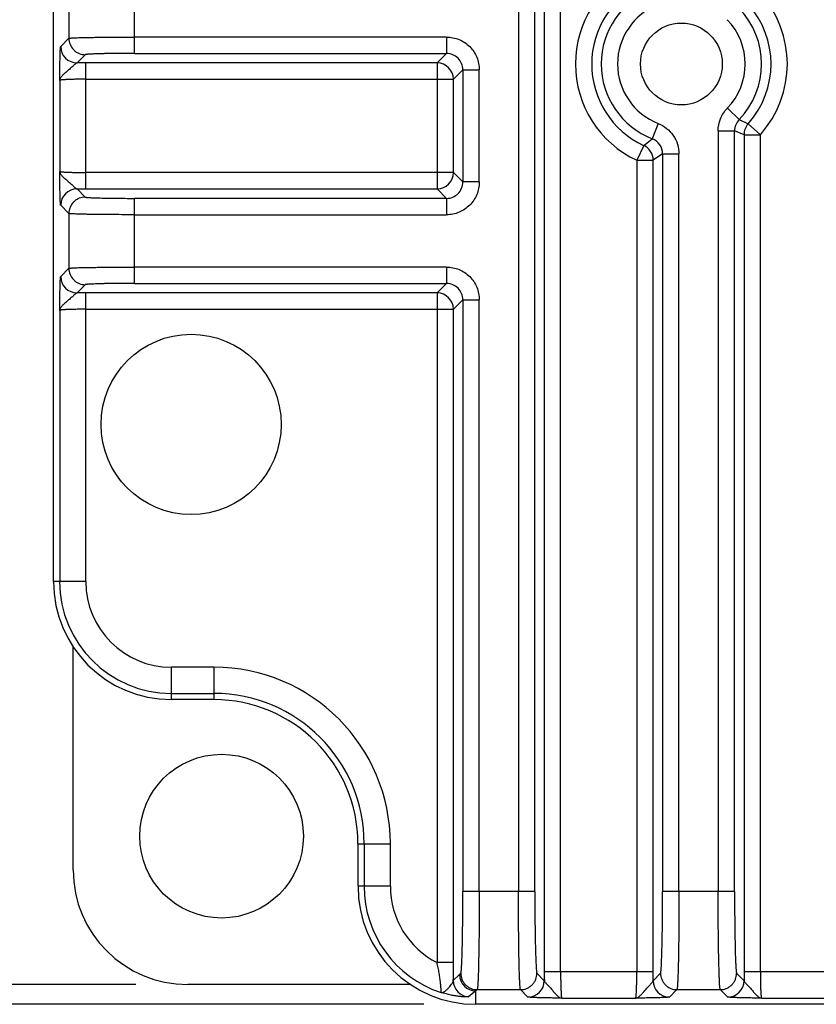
# Model space of a CAD drawing. Header units: inches. Extents: x 0 to 34, y 0 to 22.
# Tile 4 of 43: x 5.5 to 6.4, y 6.4 to 7.6. Entities that reach past the tile are written whole.
import ezdxf

# ---------------------------------------------------------------- set-up
doc = ezdxf.new("R2010")
doc.units = ezdxf.units.IN
doc.header["$LTSCALE"] = 1.87
doc.header["$MEASUREMENT"] = 0
doc.layers.get('0').update_dxf_attribs({"linetype": 'CONTINUOUS'})
doc.layers.add('DIMENSIONS', color=7, linetype='CONTINUOUS')
doc.styles.get("Standard").update_dxf_attribs({"font": 'txt', "width": 0.8})
doc.dimstyles.new('DIMSTYLE_8', dxfattribs={"dimtxt": 0.125, "dimasz": 0.18, "dimexe": 0.18, "dimexo": 0.0625, "dimgap": 0.09, "dimtad": 0, "dimtih": 1, "dimtoh": 1, "dimdec": 1, "dimdsep": 46, "dimtxsty": 'STANDARD', "dimblk": '_FILLED', "dimblk1": '_FILLED', "dimblk2": '_FILLED', "dimcen": 0.09, "dimadec": 0, "dimazin": 0, "dimtp": 0.1, "dimtm": 0.1, "dimtfac": 1, "dimtdec": 1, "dimtofl": 0, "dimtmove": 0, "dimatfit": 3, "dimldrblk": '_FILLED', "dimfxl": 1, "dimtolj": 1, "dimarcsym": 0})

# ---------------------------------------------------------------- blocks, each defined once
blk = doc.blocks.new('_FILLED')
at = {"color": 0, "linetype": 'BYBLOCK'}
blk.add_solid([(0, 0), (-1, 0.1736), (-1, -0.1736)], dxfattribs=at)
blk = doc.blocks.new('*D12')
at = {"layer": 'DIMENSIONS', "color": 2, "linetype": 'CONTINUOUS'}
for p, q in [((5.6105, 8.6673), (4.6365, 8.6673)), ((4.7615, 8.6673), (4.7615, 7.7798)), ((4.7615, 6.4547), (4.7615, 7.3423)), ((5.6105, 6.4547), (4.6365, 6.4547))]:
    blk.add_line(p, q, dxfattribs=at)
at = {"layer": 'DIMENSIONS', "color": 2, "linetype": 'CONTINUOUS', "xscale": 0.18, "yscale": 0.18, "zscale": 0.18}
for p, rotation in [((4.7615, 8.6673), 90), ((4.7615, 6.4547), 270)]:
    blk.add_blockref('_FILLED', p, dxfattribs=dict(at, rotation=rotation))
at = {"layer": 'DIMENSIONS', "color": 2, "linetype": 'CONTINUOUS', "insert": (4.6615, 7.7173), "char_height": 0.125, "width": 0.6, "attachment_point": 2, "line_spacing_factor": 0.9}
blk.add_mtext('56.2\\P[2.21]', dxfattribs=at)
blk = doc.blocks.new('*D13')
at = {"layer": 'DIMENSIONS', "color": 2, "linetype": 'CONTINUOUS'}
for p, q in [((7.0612, 9.783), (3.8865, 9.783)), ((4.0115, 9.783), (4.0115, 8.4977)), ((4.0115, 6.431), (4.0115, 7.8415)), ((5.957, 6.431), (3.8865, 6.431))]:
    blk.add_line(p, q, dxfattribs=at)
at = {"layer": 'DIMENSIONS', "color": 2, "linetype": 'CONTINUOUS', "xscale": 0.18, "yscale": 0.18, "zscale": 0.18}
for p, rotation in [((4.0115, 9.783), 90), ((4.0115, 6.431), 270)]:
    blk.add_blockref('_FILLED', p, dxfattribs=dict(at, rotation=rotation))
at = {"layer": 'DIMENSIONS', "color": 2, "linetype": 'CONTINUOUS', "insert": (4.0115, 8.4352), "char_height": 0.125, "width": 0.6, "attachment_point": 2, "line_spacing_factor": 0.9}
blk.add_mtext('85.7\\P[3.37]\\PMAX', dxfattribs=at)

msp = doc.modelspace()

# ---------------------------------------------------------------- linework, layer by layer
at = {"color": 7, "linetype": 'CONTINUOUS'}
for p, q in [((6.0706, 9.5986), (6.0706, 6.5667)), ((6.0903, 6.5667), (6.0903, 9.5986)), ((6.1016, 8.6074), (6.1016, 6.4699)), ((6.1213, 6.4699), (6.1213, 8.6074)), ((5.5115, 6.939), (5.5115, 8.1831)), ((5.6088, 7.5737), (5.6088, 7.6759)), ((5.5301, 7.6578), (5.5301, 7.5919)), ((5.5202, 7.582), (5.5301, 7.5919)), ((5.9841, 7.5934), (5.6088, 7.5934)), ((5.9841, 7.5934), (5.9841, 7.5737)), ((5.6088, 7.5737), (5.9841, 7.5737)), ((5.9727, 7.5623), (5.9841, 7.5737)), ((5.5498, 7.5722), (5.5399, 7.5623)), ((5.5504, 7.4109), (5.5504, 7.5623)), ((5.9727, 7.5623), (5.5504, 7.5623)), ((5.9727, 7.5623), (5.9727, 7.4109)), ((6.0038, 7.554), (5.9924, 7.5427)), ((6.0038, 7.554), (6.0235, 7.554)), ((6.0038, 7.554), (6.0038, 7.4192)), ((6.0235, 7.4192), (6.0235, 7.554)), ((5.519, 7.5413), (5.519, 7.4319)), ((5.5504, 7.5427), (5.9924, 7.5427)), ((5.9924, 7.4306), (5.9924, 7.5427)), ((6.3359, 7.4941), (6.3218, 7.5078)), ((6.3359, 7.4941), (6.3468, 7.4891)), ((6.2386, 7.4896), (6.2314, 7.4712)), ((6.3108, 7.4805), (6.3304, 7.4805)), ((6.3108, 7.4805), (6.3108, 6.5667)), ((6.3418, 7.476), (6.3304, 7.4805)), ((6.3304, 6.5667), (6.3304, 7.4805)), ((6.3615, 7.476), (6.3468, 7.4891)), ((6.2212, 7.4632), (6.2314, 7.4712)), ((6.3418, 7.476), (6.3615, 7.476)), ((6.3418, 7.476), (6.3418, 6.4699)), ((6.3615, 6.4699), (6.3615, 7.476)), ((6.2212, 7.4632), (6.2129, 7.4454)), ((6.2129, 7.4454), (6.2326, 7.4454)), ((6.2129, 7.4454), (6.2129, 6.4699)), ((6.2439, 7.4529), (6.2326, 7.4454)), ((6.2326, 6.4699), (6.2326, 7.4454)), ((6.2439, 7.4529), (6.2636, 7.4529)), ((6.2439, 7.4529), (6.2439, 6.5667)), ((6.2636, 6.5667), (6.2636, 7.4529)), ((5.9924, 7.4306), (5.5504, 7.4306)), ((5.9924, 7.4306), (6.0038, 7.4192)), ((6.0235, 7.4192), (6.0038, 7.4192)), ((5.5399, 7.4109), (5.5498, 7.401)), ((5.5504, 7.4109), (5.9727, 7.4109)), ((5.9841, 7.3995), (5.9727, 7.4109)), ((5.6088, 7.2973), (5.6088, 7.3995)), ((5.9841, 7.3995), (5.6088, 7.3995)), ((5.9841, 7.3995), (5.9841, 7.3799)), ((5.5301, 7.3814), (5.5202, 7.3912)), ((5.5301, 7.3814), (5.5301, 7.3155)), ((5.6088, 7.3799), (5.9841, 7.3799)), ((5.5202, 7.3056), (5.5301, 7.3155)), ((5.9841, 7.317), (5.6088, 7.317)), ((5.9841, 7.317), (5.9841, 7.2973)), ((5.5498, 7.2958), (5.5399, 7.2859)), ((5.6088, 7.2973), (5.9841, 7.2973)), ((5.9727, 7.2859), (5.9841, 7.2973)), ((5.5504, 6.939), (5.5504, 7.2859)), ((5.9727, 7.2859), (5.5504, 7.2859)), ((5.9727, 7.2859), (5.9727, 6.4812)), ((6.0038, 7.2776), (5.9924, 7.2662)), ((6.0038, 7.2776), (6.0235, 7.2776)), ((6.0038, 7.2776), (6.0038, 6.5667)), ((6.0235, 6.5667), (6.0235, 7.2776)), ((5.5504, 7.2662), (5.9924, 7.2662)), ((5.9924, 6.4812), (5.9924, 7.2662)), ((5.519, 7.2649), (5.519, 6.939)), ((5.5504, 6.939), (5.5115, 6.939)), ((5.5352, 6.5925), (5.5352, 6.8606)), ((5.7045, 6.8361), (5.6533, 6.8361)), ((5.6533, 6.7971), (5.6533, 6.8361)), ((5.7045, 6.8361), (5.7045, 6.7971)), ((5.6533, 6.8046), (5.7045, 6.8046)), ((5.7045, 6.7971), (5.6533, 6.7971)), ((5.8777, 6.624), (5.9166, 6.624)), ((5.8777, 6.5728), (5.8777, 6.624)), ((5.8851, 6.624), (5.8851, 6.5728)), ((5.9166, 6.5728), (5.9166, 6.624)), ((5.9166, 6.5728), (5.8777, 6.5728)), ((6.0903, 6.5667), (6.0038, 6.5667)), ((6.3304, 6.5667), (6.2439, 6.5667)), ((5.9924, 6.4812), (5.9727, 6.4812)), ((5.9923, 6.4596), (5.9998, 6.4668)), ((5.9998, 6.4668), (6.0013, 6.4683)), ((6.0928, 6.4683), (6.1017, 6.4594)), ((6.2326, 6.4699), (6.1016, 6.4699)), ((6.2325, 6.4594), (6.2414, 6.4683)), ((6.3329, 6.4683), (6.3418, 6.4594)), ((6.4727, 6.4699), (6.3418, 6.4699)), ((5.9411, 6.4547), (5.673, 6.4547)), ((6.0195, 6.4471), (6.0107, 6.4399)), ((6.021, 6.4486), (6.0195, 6.4471)), ((6.0195, 6.431), (6.0195, 6.4471)), ((6.021, 6.4486), (6.0731, 6.4486)), ((6.082, 6.4397), (6.0731, 6.4486)), ((6.1226, 6.4384), (6.2116, 6.4384)), ((6.2611, 6.4486), (6.2522, 6.4397)), ((6.2611, 6.4486), (6.3133, 6.4486)), ((6.3222, 6.4397), (6.3133, 6.4486)), ((6.3628, 6.4384), (6.4517, 6.4384)), ((7.2636, 6.431), (6.0195, 6.431))]:
    msp.add_line(p, q, dxfattribs=at)
for centre, radius in [((6.2665, 7.561), 0.0492), ((5.677, 7.1279), 0.1083), ((5.7136, 6.6331), 0.0984)]:
    msp.add_circle(centre, radius, dxfattribs=at)
for centre, radius, start, end in [((6.2665, 7.561), 0.1274, 114.8835, 245.1165), ((6.2665, 7.561), 0.1078, 114.8835, 245.1165), ((6.2665, 7.561), 0.0964, 111.3492, 248.6508), ((6.2665, 7.561), 0.1274, 318.1712, 41.8288), ((6.2665, 7.561), 0.0767, 111.3492, 248.6508), ((6.2665, 7.561), 0.1078, 318.1712, 41.8288), ((6.2665, 7.561), 0.0964, 316.0695, 43.9305), ((6.2665, 7.561), 0.0767, 316.0695, 43.9305), ((5.5399, 7.582), 0.0197, 180.0465, 269.9535), ((5.9841, 7.554), 0.0197, 359.9378, 90.0622), ((5.5504, 5.6382), 1.9241, 89.9992, 90.3128), ((5.9727, 7.5426), 0.0197, 0.047, 89.953), ((6.3501, 7.4805), 0.0197, 136.0526, 180.0191), ((6.3615, 7.476), 0.0197, 138.1867, 179.9845), ((6.2243, 7.4529), 0.0197, 359.9606, 68.6863), ((6.2129, 7.4454), 0.0197, 0.0274, 65.0892), ((5.9727, 7.4306), 0.0197, 270.047, 359.953), ((5.9841, 7.4192), 0.0197, 269.9373, 0.0627), ((5.5399, 7.3912), 0.0197, 90.0484, 179.9518), ((5.5504, 9.3426), 1.9317, 269.6878, 270.0002), ((5.5399, 7.3056), 0.0197, 180.0465, 269.9535), ((5.9841, 7.2776), 0.0197, 359.9378, 90.0622), ((5.5504, 5.3618), 1.9241, 89.9992, 90.3128), ((5.9727, 7.2662), 0.0197, 0.047, 89.953), ((5.6533, 6.939), 0.1418, 180, 270), ((5.6533, 6.939), 0.1344, 180, 270), ((5.6533, 6.939), 0.1029, 180, 270), ((5.7045, 6.624), 0.2121, 0, 90), ((5.7045, 6.624), 0.1806, 0, 90), ((5.7045, 6.624), 0.1731, 0, 90), ((5.673, 6.5925), 0.1378, 180, 270), ((6.0195, 6.5728), 0.1418, 180, 270), ((6.0195, 6.5728), 0.1344, 180, 251.8299), ((6.0195, 6.5728), 0.1029, 180, 242.9855), ((3.7821, 6.4809), 2.2103, 359.4473, 0.0068), ((6.0195, 6.4668), 0.0197, 180.0465, 269.9535), ((8.0258, 6.4699), 1.9241, 179.9992, 180.3128), ((4.3008, 6.4699), 1.9317, 359.6878, 0.0002), ((8.266, 6.4699), 1.9241, 179.9992, 180.3128), ((6.012, 6.4596), 0.0197, 180.0434, 266.177), ((6.082, 6.4594), 0.0197, 270.0465, 359.9535), ((6.2522, 6.4594), 0.0197, 180.0465, 269.9535), ((6.3221, 6.4594), 0.0197, 270.0465, 359.9535)]:
    msp.add_arc(centre, radius, start, end, dxfattribs=at)
for points, knots in [([(5.5301, 7.5919), (5.5302, 7.5919), (5.5304, 7.592), (5.5307, 7.592), (5.5313, 7.5921), (5.532, 7.5922), (5.533, 7.5922), (5.534, 7.5923), (5.5353, 7.5924), (5.5373, 7.5925), (5.5403, 7.5926), (5.5443, 7.5927), (5.5489, 7.5928), (5.5541, 7.5929), (5.5597, 7.593), (5.5682, 7.5932), (5.5795, 7.5933), (5.5939, 7.5934), (5.6038, 7.5934), (5.6088, 7.5934)], [0, 0, 0, 0, 0.002615, 0.007479, 0.01462, 0.024028, 0.035687, 0.049573, 0.065664, 0.083936, 0.126877, 0.177937, 0.236605, 0.302367, 0.374669, 0.452793, 0.62347, 0.808165, 1, 1, 1, 1]), ([(5.5301, 7.5919), (5.5301, 7.5894), (5.5311, 7.5843), (5.5348, 7.5787), (5.5389, 7.5753), (5.5435, 7.5729), (5.5473, 7.5722), (5.5498, 7.5722)], [0, 0, 0, 0, 0.23978, 0.499346, 0.631123, 0.760221, 1, 1, 1, 1]), ([(5.9841, 7.5934), (5.9892, 7.5934), (5.9996, 7.5913), (6.0127, 7.5826), (6.0214, 7.5695), (6.0235, 7.5591), (6.0235, 7.554)], [0, 0, 0, 0, 0.249969, 0.5, 0.750031, 1, 1, 1, 1]), ([(5.519, 7.5413), (5.519, 7.5438), (5.5191, 7.5487), (5.5192, 7.5559), (5.5193, 7.5616), (5.5194, 7.5659), (5.5194, 7.5689), (5.5195, 7.5717), (5.5196, 7.5741), (5.5197, 7.5763), (5.5198, 7.5782), (5.5199, 7.5795), (5.52, 7.5804), (5.52, 7.5809), (5.5201, 7.5813), (5.5201, 7.5816), (5.5202, 7.5818), (5.5202, 7.582), (5.5202, 7.582)], [0, 0, 0, 0, 0.182508, 0.360154, 0.527912, 0.606189, 0.679621, 0.747321, 0.808521, 0.862475, 0.908403, 0.945541, 0.960662, 0.973416, 0.983753, 0.99163, 0.997028, 1, 1, 1, 1]), ([(5.6088, 7.5737), (5.6051, 7.5737), (5.5976, 7.5737), (5.5869, 7.5736), (5.5783, 7.5735), (5.572, 7.5734), (5.5678, 7.5733), (5.5639, 7.5732), (5.5604, 7.573), (5.5574, 7.5729), (5.5549, 7.5728), (5.5531, 7.5727), (5.5519, 7.5726), (5.5512, 7.5725), (5.5507, 7.5724), (5.5503, 7.5724), (5.55, 7.5723), (5.5498, 7.5722), (5.5498, 7.5722)], [0, 0, 0, 0, 0.191757, 0.376408, 0.547027, 0.625114, 0.697387, 0.763125, 0.821767, 0.872812, 0.915752, 0.95013, 0.964029, 0.975706, 0.985141, 0.992322, 0.997254, 1, 1, 1, 1]), ([(5.5399, 7.5623), (5.5398, 7.5623), (5.5394, 7.5622), (5.5387, 7.5618), (5.5378, 7.5611), (5.5365, 7.5599), (5.535, 7.5585), (5.5334, 7.557), (5.531, 7.5548), (5.528, 7.5523), (5.5251, 7.5498), (5.523, 7.5479), (5.5213, 7.5462), (5.5197, 7.5441), (5.519, 7.5422), (5.519, 7.5413)], [0, 0, 0, 0, 0.014847, 0.032887, 0.078993, 0.137561, 0.205962, 0.281316, 0.360735, 0.521962, 0.67336, 0.742022, 0.804832, 0.9124, 1, 1, 1, 1]), ([(5.5504, 7.5427), (5.5484, 7.5427), (5.5445, 7.5426), (5.5387, 7.5426), (5.5334, 7.5425), (5.5293, 7.5423), (5.5265, 7.5422), (5.5246, 7.5421), (5.523, 7.542), (5.5217, 7.5419), (5.5206, 7.5417), (5.5199, 7.5416), (5.5194, 7.5416), (5.5192, 7.5415), (5.519, 7.5414), (5.519, 7.5414), (5.519, 7.5413)], [0, 0, 0, 0, 0.191497, 0.375875, 0.546282, 0.696403, 0.762088, 0.820696, 0.871691, 0.914611, 0.949078, 0.974811, 0.984353, 0.991679, 0.996833, 1, 1, 1, 1]), ([(6.3108, 7.4805), (6.3107, 7.4855), (6.3127, 7.4956), (6.3183, 7.5042), (6.3218, 7.5078)], [0, 0, 0, 0, 0.5, 1, 1, 1, 1]), ([(6.2386, 7.4896), (6.2422, 7.4881), (6.2491, 7.4841), (6.2573, 7.4754), (6.2624, 7.4647), (6.2636, 7.4568), (6.2636, 7.4529)], [0, 0, 0, 0, 0.250137, 0.49981, 0.749954, 1, 1, 1, 1]), ([(5.5202, 7.3912), (5.5202, 7.3913), (5.5202, 7.3914), (5.5201, 7.3916), (5.5201, 7.3919), (5.52, 7.3923), (5.52, 7.3929), (5.5199, 7.3937), (5.5198, 7.3951), (5.5197, 7.3969), (5.5196, 7.3991), (5.5195, 7.4016), (5.5194, 7.4043), (5.5194, 7.4073), (5.5193, 7.4116), (5.5192, 7.4174), (5.5191, 7.4245), (5.519, 7.4294), (5.519, 7.4319)], [0, 0, 0, 0, 0.002966, 0.008358, 0.016238, 0.026575, 0.039329, 0.05445, 0.091589, 0.137517, 0.191472, 0.252672, 0.320374, 0.393806, 0.472085, 0.639844, 0.817492, 1, 1, 1, 1]), ([(5.519, 7.4319), (5.519, 7.431), (5.5197, 7.4291), (5.5213, 7.427), (5.523, 7.4253), (5.5251, 7.4234), (5.528, 7.4209), (5.531, 7.4184), (5.5334, 7.4163), (5.535, 7.4147), (5.5365, 7.4133), (5.5378, 7.4122), (5.5387, 7.4114), (5.5394, 7.411), (5.5398, 7.4109), (5.5399, 7.4109)], [0, 0, 0, 0, 0.087626, 0.195184, 0.257983, 0.326647, 0.478046, 0.63927, 0.718689, 0.79404, 0.862447, 0.921021, 0.967129, 0.98516, 1, 1, 1, 1]), ([(5.519, 7.4319), (5.519, 7.4319), (5.519, 7.4318), (5.5192, 7.4317), (5.5194, 7.4317), (5.5199, 7.4316), (5.5206, 7.4315), (5.5217, 7.4314), (5.523, 7.4313), (5.5246, 7.4311), (5.5265, 7.431), (5.5293, 7.4309), (5.5334, 7.4308), (5.5387, 7.4307), (5.5445, 7.4306), (5.5484, 7.4306), (5.5504, 7.4306)], [0, 0, 0, 0, 0.003167, 0.008321, 0.015647, 0.025189, 0.050922, 0.085389, 0.128309, 0.179304, 0.237912, 0.303597, 0.453718, 0.624125, 0.808503, 1, 1, 1, 1]), ([(6.0235, 7.4192), (6.0235, 7.4141), (6.0214, 7.4037), (6.0127, 7.3906), (5.9996, 7.3819), (5.9892, 7.3798), (5.9841, 7.3799)], [0, 0, 0, 0, 0.249969, 0.5, 0.750031, 1, 1, 1, 1]), ([(5.5498, 7.401), (5.5473, 7.401), (5.5435, 7.4003), (5.5389, 7.3979), (5.5348, 7.3945), (5.5311, 7.389), (5.5301, 7.3838), (5.5301, 7.3814)], [0, 0, 0, 0, 0.23978, 0.368876, 0.500654, 0.760221, 1, 1, 1, 1]), ([(5.5498, 7.401), (5.5498, 7.401), (5.55, 7.4009), (5.5503, 7.4009), (5.5507, 7.4008), (5.5512, 7.4007), (5.5519, 7.4007), (5.5531, 7.4006), (5.5549, 7.4004), (5.5574, 7.4003), (5.5604, 7.4002), (5.5639, 7.4001), (5.5678, 7.4), (5.572, 7.3999), (5.5783, 7.3997), (5.5869, 7.3996), (5.5976, 7.3996), (5.6051, 7.3995), (5.6088, 7.3995)], [0, 0, 0, 0, 0.002744, 0.007676, 0.014861, 0.024301, 0.035982, 0.049885, 0.084267, 0.127214, 0.17827, 0.236926, 0.302668, 0.374945, 0.453038, 0.623643, 0.808255, 1, 1, 1, 1]), ([(5.6088, 7.3799), (5.6038, 7.3799), (5.5939, 7.3799), (5.5795, 7.38), (5.5682, 7.3801), (5.5597, 7.3802), (5.5541, 7.3803), (5.5489, 7.3804), (5.5443, 7.3805), (5.5403, 7.3806), (5.5373, 7.3807), (5.5353, 7.3808), (5.534, 7.3809), (5.533, 7.381), (5.532, 7.3811), (5.5313, 7.3811), (5.5307, 7.3812), (5.5304, 7.3813), (5.5302, 7.3813), (5.5301, 7.3814)], [0, 0, 0, 0, 0.191845, 0.37656, 0.54728, 0.625383, 0.697664, 0.763451, 0.822133, 0.873165, 0.916075, 0.934357, 0.950468, 0.964369, 0.976032, 0.985432, 0.992553, 0.997394, 1, 1, 1, 1]), ([(5.5301, 7.3155), (5.5302, 7.3155), (5.5304, 7.3155), (5.5307, 7.3156), (5.5313, 7.3157), (5.532, 7.3158), (5.533, 7.3158), (5.534, 7.3159), (5.5353, 7.316), (5.5373, 7.3161), (5.5403, 7.3162), (5.5443, 7.3163), (5.5489, 7.3164), (5.5541, 7.3165), (5.5597, 7.3166), (5.5682, 7.3167), (5.5795, 7.3169), (5.5939, 7.3169), (5.6038, 7.317), (5.6088, 7.317)], [0, 0, 0, 0, 0.002615, 0.007479, 0.01462, 0.024028, 0.035687, 0.049573, 0.065664, 0.083936, 0.126877, 0.177937, 0.236605, 0.302367, 0.374669, 0.452793, 0.62347, 0.808165, 1, 1, 1, 1]), ([(5.5301, 7.3155), (5.5301, 7.313), (5.5311, 7.3078), (5.5348, 7.3023), (5.5389, 7.2989), (5.5435, 7.2965), (5.5473, 7.2958), (5.5498, 7.2958)], [0, 0, 0, 0, 0.23978, 0.499346, 0.631123, 0.760221, 1, 1, 1, 1]), ([(5.9841, 7.317), (5.9892, 7.317), (5.9996, 7.3149), (6.0127, 7.3062), (6.0214, 7.2931), (6.0235, 7.2827), (6.0235, 7.2776)], [0, 0, 0, 0, 0.249969, 0.5, 0.750031, 1, 1, 1, 1]), ([(5.519, 7.2649), (5.519, 7.2674), (5.5191, 7.2723), (5.5192, 7.2795), (5.5193, 7.2852), (5.5194, 7.2895), (5.5194, 7.2925), (5.5195, 7.2952), (5.5196, 7.2977), (5.5197, 7.2999), (5.5198, 7.3018), (5.5199, 7.3031), (5.52, 7.304), (5.52, 7.3045), (5.5201, 7.3049), (5.5201, 7.3052), (5.5202, 7.3054), (5.5202, 7.3055), (5.5202, 7.3056)], [0, 0, 0, 0, 0.182508, 0.360154, 0.527912, 0.606189, 0.679621, 0.747321, 0.808521, 0.862475, 0.908403, 0.945541, 0.960662, 0.973416, 0.983753, 0.99163, 0.997028, 1, 1, 1, 1]), ([(5.6088, 7.2973), (5.6051, 7.2973), (5.5976, 7.2973), (5.5869, 7.2972), (5.5783, 7.2971), (5.572, 7.297), (5.5678, 7.2969), (5.5639, 7.2967), (5.5604, 7.2966), (5.5574, 7.2965), (5.5549, 7.2964), (5.5531, 7.2963), (5.5519, 7.2962), (5.5512, 7.2961), (5.5507, 7.296), (5.5503, 7.2959), (5.55, 7.2959), (5.5498, 7.2958), (5.5498, 7.2958)], [0, 0, 0, 0, 0.191757, 0.376408, 0.547027, 0.625114, 0.697387, 0.763125, 0.821767, 0.872812, 0.915752, 0.95013, 0.964029, 0.975706, 0.985141, 0.992322, 0.997254, 1, 1, 1, 1]), ([(5.5399, 7.2859), (5.5398, 7.2859), (5.5394, 7.2858), (5.5387, 7.2854), (5.5378, 7.2847), (5.5365, 7.2835), (5.535, 7.2821), (5.5334, 7.2806), (5.531, 7.2784), (5.528, 7.2759), (5.5251, 7.2734), (5.523, 7.2715), (5.5213, 7.2698), (5.5197, 7.2677), (5.519, 7.2658), (5.519, 7.2649)], [0, 0, 0, 0, 0.014829, 0.032861, 0.07897, 0.13755, 0.20596, 0.281315, 0.36073, 0.521954, 0.673355, 0.742018, 0.804822, 0.912367, 1, 1, 1, 1]), ([(5.5504, 7.2662), (5.5484, 7.2662), (5.5445, 7.2662), (5.5387, 7.2662), (5.5334, 7.266), (5.5293, 7.2659), (5.5265, 7.2658), (5.5246, 7.2657), (5.523, 7.2656), (5.5217, 7.2655), (5.5206, 7.2653), (5.5199, 7.2652), (5.5194, 7.2651), (5.5192, 7.2651), (5.519, 7.265), (5.519, 7.265), (5.519, 7.2649)], [0, 0, 0, 0, 0.191497, 0.375875, 0.546282, 0.696403, 0.762088, 0.820696, 0.871691, 0.914611, 0.949078, 0.974811, 0.984353, 0.991679, 0.996833, 1, 1, 1, 1]), ([(6.0013, 6.4683), (6.0013, 6.4683), (6.0013, 6.4684), (6.0014, 6.4686), (6.0015, 6.4691), (6.0017, 6.4698), (6.0018, 6.4707), (6.0019, 6.4718), (6.002, 6.4732), (6.0021, 6.4748), (6.0023, 6.4773), (6.0025, 6.481), (6.0027, 6.486), (6.0029, 6.4918), (6.0031, 6.4982), (6.0032, 6.5053), (6.0034, 6.513), (6.0035, 6.5211), (6.0036, 6.5328), (6.0038, 6.548), (6.0038, 6.5604), (6.0038, 6.5667)], [0, 0, 0, 0, 0.00112, 0.002758, 0.007689, 0.014874, 0.024314, 0.035995, 0.049898, 0.066, 0.08428, 0.127226, 0.178282, 0.236936, 0.302678, 0.374954, 0.453046, 0.536197, 0.623648, 0.808257, 1, 1, 1, 1]), ([(6.0235, 6.5667), (6.0235, 6.5591), (6.0234, 6.5443), (6.0233, 6.526), (6.0232, 6.512), (6.023, 6.5022), (6.0229, 6.493), (6.0227, 6.4845), (6.0226, 6.4768), (6.0224, 6.4699), (6.0222, 6.4639), (6.022, 6.4594), (6.0218, 6.4564), (6.0217, 6.4545), (6.0216, 6.4529), (6.0215, 6.4515), (6.0213, 6.4504), (6.0212, 6.4495), (6.0211, 6.449), (6.021, 6.4487), (6.021, 6.4486), (6.021, 6.4486)], [0, 0, 0, 0, 0.191805, 0.376473, 0.463952, 0.547127, 0.625241, 0.697534, 0.763289, 0.821953, 0.873011, 0.915953, 0.934228, 0.950322, 0.964213, 0.975878, 0.985296, 0.992451, 0.997335, 0.998935, 1, 1, 1, 1]), ([(6.0731, 6.4486), (6.0731, 6.4486), (6.073, 6.4487), (6.0729, 6.449), (6.0728, 6.4495), (6.0727, 6.4504), (6.0726, 6.4515), (6.0725, 6.4529), (6.0724, 6.4545), (6.0723, 6.4564), (6.0721, 6.4594), (6.0719, 6.4639), (6.0717, 6.4699), (6.0715, 6.4768), (6.0713, 6.4845), (6.0712, 6.493), (6.071, 6.5022), (6.0709, 6.512), (6.0708, 6.526), (6.0706, 6.5443), (6.0706, 6.5591), (6.0706, 6.5667)], [0, 0, 0, 0, 0.001065, 0.002665, 0.007549, 0.014704, 0.024122, 0.035787, 0.049678, 0.065772, 0.084047, 0.126989, 0.178047, 0.236711, 0.302466, 0.37476, 0.452873, 0.536048, 0.623527, 0.808195, 1, 1, 1, 1]), ([(6.0903, 6.5667), (6.0903, 6.5604), (6.0903, 6.548), (6.0904, 6.5328), (6.0906, 6.5211), (6.0907, 6.513), (6.0908, 6.5053), (6.091, 6.4982), (6.0912, 6.4917), (6.0914, 6.486), (6.0916, 6.481), (6.0918, 6.4773), (6.0919, 6.4748), (6.092, 6.4732), (6.0922, 6.4718), (6.0923, 6.4707), (6.0924, 6.4698), (6.0925, 6.4691), (6.0926, 6.4686), (6.0927, 6.4684), (6.0928, 6.4683), (6.0928, 6.4683)], [0, 0, 0, 0, 0.191755, 0.376404, 0.463871, 0.54702, 0.625106, 0.697379, 0.763116, 0.821757, 0.872801, 0.915741, 0.93402, 0.950119, 0.964018, 0.975694, 0.98513, 0.992311, 0.997241, 0.99888, 1, 1, 1, 1]), ([(6.2414, 6.4683), (6.2415, 6.4683), (6.2415, 6.4684), (6.2416, 6.4686), (6.2417, 6.4691), (6.2418, 6.4698), (6.2419, 6.4707), (6.2421, 6.4718), (6.2422, 6.4732), (6.2423, 6.4748), (6.2425, 6.4773), (6.2426, 6.481), (6.2428, 6.486), (6.243, 6.4918), (6.2432, 6.4982), (6.2434, 6.5053), (6.2435, 6.513), (6.2437, 6.5211), (6.2438, 6.5328), (6.2439, 6.548), (6.2439, 6.5604), (6.2439, 6.5667)], [0, 0, 0, 0, 0.00112, 0.002758, 0.007689, 0.014874, 0.024314, 0.035995, 0.049898, 0.066, 0.08428, 0.127226, 0.178282, 0.236936, 0.302678, 0.374954, 0.453046, 0.536197, 0.623648, 0.808257, 1, 1, 1, 1]), ([(6.2636, 6.5667), (6.2636, 6.5591), (6.2636, 6.5443), (6.2635, 6.526), (6.2633, 6.512), (6.2632, 6.5022), (6.2631, 6.493), (6.2629, 6.4845), (6.2627, 6.4768), (6.2625, 6.4699), (6.2623, 6.4639), (6.2621, 6.4594), (6.262, 6.4564), (6.2619, 6.4545), (6.2617, 6.4529), (6.2616, 6.4515), (6.2615, 6.4504), (6.2614, 6.4495), (6.2613, 6.449), (6.2612, 6.4487), (6.2611, 6.4486), (6.2611, 6.4486)], [0, 0, 0, 0, 0.191805, 0.376473, 0.463952, 0.547127, 0.62524, 0.697534, 0.763289, 0.821953, 0.873011, 0.915953, 0.934228, 0.950322, 0.964213, 0.975878, 0.985296, 0.992451, 0.997335, 0.998935, 1, 1, 1, 1]), ([(6.3133, 6.4486), (6.3132, 6.4486), (6.3132, 6.4487), (6.3131, 6.449), (6.313, 6.4495), (6.3129, 6.4504), (6.3128, 6.4515), (6.3126, 6.4529), (6.3125, 6.4545), (6.3124, 6.4564), (6.3123, 6.4594), (6.3121, 6.4639), (6.3119, 6.4699), (6.3117, 6.4768), (6.3115, 6.4845), (6.3113, 6.493), (6.3112, 6.5022), (6.311, 6.512), (6.3109, 6.526), (6.3108, 6.5443), (6.3108, 6.5591), (6.3108, 6.5667)], [0, 0, 0, 0, 0.001065, 0.002665, 0.007549, 0.014704, 0.024122, 0.035787, 0.049678, 0.065772, 0.084047, 0.126989, 0.178047, 0.236711, 0.302466, 0.37476, 0.452873, 0.536048, 0.623527, 0.808195, 1, 1, 1, 1]), ([(6.3304, 6.5667), (6.3304, 6.5604), (6.3305, 6.548), (6.3306, 6.5328), (6.3307, 6.5211), (6.3309, 6.513), (6.331, 6.5053), (6.3312, 6.4982), (6.3313, 6.4917), (6.3315, 6.486), (6.3317, 6.481), (6.3319, 6.4773), (6.3321, 6.4748), (6.3322, 6.4732), (6.3323, 6.4718), (6.3324, 6.4707), (6.3326, 6.4698), (6.3327, 6.4691), (6.3328, 6.4686), (6.3329, 6.4684), (6.3329, 6.4683), (6.3329, 6.4683)], [0, 0, 0, 0, 0.191755, 0.376404, 0.463871, 0.54702, 0.625106, 0.697379, 0.763116, 0.821757, 0.872801, 0.915741, 0.93402, 0.950119, 0.964018, 0.975694, 0.98513, 0.992311, 0.997241, 0.99888, 1, 1, 1, 1]), ([(5.9776, 6.4451), (5.9776, 6.4452), (5.9776, 6.4453), (5.9776, 6.4454), (5.9777, 6.4457), (5.9777, 6.446), (5.9777, 6.4465), (5.9777, 6.447), (5.9777, 6.4477), (5.9776, 6.4487), (5.9775, 6.4501), (5.9774, 6.4521), (5.9771, 6.4543), (5.9769, 6.4568), (5.9766, 6.4595), (5.9762, 6.4623), (5.9757, 6.4653), (5.9751, 6.4694), (5.9741, 6.4747), (5.9732, 6.479), (5.9727, 6.4812)], [0, 0, 0, 0, 0.002586, 0.007359, 0.014497, 0.024262, 0.036695, 0.051523, 0.068774, 0.0884, 0.134378, 0.188729, 0.250625, 0.319164, 0.393407, 0.472414, 0.555268, 0.641107, 0.81869, 1, 1, 1, 1]), ([(6.0013, 6.4683), (6.0013, 6.4658), (6.002, 6.462), (6.0044, 6.4574), (6.0069, 6.4543), (6.0101, 6.4517), (6.0147, 6.4493), (6.0185, 6.4486), (6.021, 6.4486)], [0, 0, 0, 0, 0.239462, 0.368441, 0.5, 0.631559, 0.760538, 1, 1, 1, 1]), ([(6.0731, 6.4486), (6.0756, 6.4486), (6.0794, 6.4493), (6.084, 6.4517), (6.0871, 6.4543), (6.0897, 6.4574), (6.0921, 6.462), (6.0928, 6.4658), (6.0928, 6.4683)], [0, 0, 0, 0, 0.239462, 0.368441, 0.5, 0.631559, 0.760538, 1, 1, 1, 1]), ([(6.1213, 6.4699), (6.1213, 6.4679), (6.1213, 6.464), (6.1214, 6.4582), (6.1215, 6.4529), (6.1217, 6.4488), (6.1218, 6.4459), (6.1219, 6.4441), (6.122, 6.4425), (6.1221, 6.4412), (6.1222, 6.4401), (6.1223, 6.4394), (6.1224, 6.4389), (6.1225, 6.4387), (6.1226, 6.4385), (6.1226, 6.4385), (6.1226, 6.4384)], [0, 0, 0, 0, 0.191497, 0.375875, 0.546282, 0.696403, 0.762088, 0.820696, 0.871691, 0.914611, 0.949078, 0.974811, 0.984353, 0.991679, 0.996833, 1, 1, 1, 1]), ([(6.2116, 6.4384), (6.2116, 6.4385), (6.2117, 6.4385), (6.2117, 6.4387), (6.2118, 6.4389), (6.2119, 6.4394), (6.212, 6.4401), (6.2121, 6.4412), (6.2122, 6.4425), (6.2123, 6.4441), (6.2124, 6.4459), (6.2126, 6.4488), (6.2127, 6.4529), (6.2128, 6.4582), (6.2129, 6.464), (6.2129, 6.4679), (6.2129, 6.4699)], [0, 0, 0, 0, 0.003167, 0.008321, 0.015647, 0.025189, 0.050922, 0.085389, 0.128309, 0.179304, 0.237912, 0.303597, 0.453718, 0.624125, 0.808503, 1, 1, 1, 1]), ([(6.2414, 6.4683), (6.2414, 6.4658), (6.2422, 6.462), (6.2446, 6.4574), (6.2471, 6.4543), (6.2503, 6.4517), (6.2548, 6.4493), (6.2587, 6.4486), (6.2611, 6.4486)], [0, 0, 0, 0, 0.239462, 0.36844, 0.5, 0.631559, 0.760538, 1, 1, 1, 1]), ([(6.3133, 6.4486), (6.3157, 6.4486), (6.3196, 6.4493), (6.3241, 6.4517), (6.3273, 6.4543), (6.3298, 6.4574), (6.3322, 6.462), (6.3329, 6.4658), (6.3329, 6.4683)], [0, 0, 0, 0, 0.239462, 0.368441, 0.5, 0.631559, 0.760538, 1, 1, 1, 1]), ([(6.3615, 6.4699), (6.3615, 6.4679), (6.3615, 6.464), (6.3616, 6.4582), (6.3617, 6.4529), (6.3618, 6.4488), (6.362, 6.4459), (6.3621, 6.4441), (6.3622, 6.4425), (6.3623, 6.4412), (6.3624, 6.4401), (6.3625, 6.4394), (6.3626, 6.4389), (6.3627, 6.4387), (6.3627, 6.4385), (6.3628, 6.4385), (6.3628, 6.4384)], [0, 0, 0, 0, 0.191497, 0.375875, 0.546282, 0.696403, 0.762088, 0.820696, 0.871691, 0.914611, 0.949078, 0.974811, 0.984353, 0.991679, 0.996833, 1, 1, 1, 1]), ([(5.9776, 6.4451), (5.9779, 6.4451), (5.9785, 6.445), (5.9795, 6.4452), (5.9805, 6.4456), (5.9816, 6.4462), (5.9826, 6.447), (5.9841, 6.4482), (5.986, 6.4501), (5.9881, 6.4525), (5.99, 6.4549), (5.9916, 6.4572), (5.9923, 6.4588), (5.9923, 6.4596)], [0, 0, 0, 0, 0.043476, 0.089101, 0.138869, 0.193844, 0.254378, 0.320164, 0.463829, 0.615615, 0.763356, 0.894345, 1, 1, 1, 1]), ([(6.1017, 6.4594), (6.1017, 6.4592), (6.1018, 6.4589), (6.1022, 6.4582), (6.1029, 6.4572), (6.1041, 6.4559), (6.1055, 6.4545), (6.107, 6.4529), (6.1092, 6.4505), (6.1117, 6.4475), (6.1142, 6.4446), (6.1161, 6.4425), (6.1178, 6.4408), (6.1198, 6.4392), (6.1218, 6.4385), (6.1226, 6.4384)], [0, 0, 0, 0, 0.014847, 0.032887, 0.078993, 0.137561, 0.205962, 0.281316, 0.360735, 0.521962, 0.67336, 0.742022, 0.804832, 0.9124, 1, 1, 1, 1]), ([(6.2116, 6.4384), (6.2125, 6.4385), (6.2144, 6.4392), (6.2164, 6.4408), (6.2181, 6.4425), (6.2201, 6.4446), (6.2225, 6.4475), (6.2251, 6.4505), (6.2272, 6.4529), (6.2287, 6.4545), (6.2302, 6.4559), (6.2313, 6.4572), (6.2321, 6.4582), (6.2324, 6.4589), (6.2325, 6.4592), (6.2325, 6.4594)], [0, 0, 0, 0, 0.087626, 0.195184, 0.257983, 0.326647, 0.478046, 0.63927, 0.718689, 0.79404, 0.862447, 0.921021, 0.967129, 0.98516, 1, 1, 1, 1]), ([(6.3418, 6.4594), (6.3419, 6.4592), (6.3419, 6.4589), (6.3423, 6.4582), (6.3431, 6.4572), (6.3442, 6.4559), (6.3456, 6.4545), (6.3472, 6.4529), (6.3493, 6.4505), (6.3519, 6.4475), (6.3543, 6.4446), (6.3562, 6.4425), (6.3579, 6.4408), (6.36, 6.4392), (6.3619, 6.4385), (6.3628, 6.4384)], [0, 0, 0, 0, 0.014835, 0.03287, 0.078978, 0.137554, 0.205961, 0.281314, 0.360731, 0.521955, 0.673354, 0.742017, 0.80482, 0.912369, 1, 1, 1, 1]), ([(6.0107, 6.4399), (6.0107, 6.4399), (6.0106, 6.4399), (6.0104, 6.4398), (6.0101, 6.4398), (6.0098, 6.4398), (6.0093, 6.4398), (6.0086, 6.4398), (6.0075, 6.4398), (6.006, 6.4398), (6.0042, 6.44), (6.0022, 6.4401), (5.9992, 6.4404), (5.995, 6.441), (5.9895, 6.442), (5.9836, 6.4434), (5.9796, 6.4445), (5.9776, 6.4451)], [0, 0, 0, 0, 0.003214, 0.008833, 0.016929, 0.027473, 0.040406, 0.05565, 0.092714, 0.137908, 0.190501, 0.249871, 0.315463, 0.462876, 0.628257, 0.808575, 1, 1, 1, 1]), ([(6.1226, 6.4384), (6.1202, 6.4385), (6.1153, 6.4385), (6.1081, 6.4386), (6.1024, 6.4388), (6.098, 6.4388), (6.0951, 6.4389), (6.0923, 6.439), (6.0898, 6.4391), (6.0877, 6.4392), (6.0858, 6.4393), (6.0845, 6.4394), (6.0836, 6.4394), (6.0831, 6.4395), (6.0827, 6.4395), (6.0824, 6.4396), (6.0821, 6.4396), (6.082, 6.4397), (6.082, 6.4397)], [0, 0, 0, 0, 0.182508, 0.360154, 0.527912, 0.606189, 0.679621, 0.747321, 0.808521, 0.862475, 0.908403, 0.945541, 0.960662, 0.973416, 0.983753, 0.99163, 0.997028, 1, 1, 1, 1]), ([(6.2522, 6.4397), (6.2522, 6.4397), (6.2521, 6.4396), (6.2519, 6.4396), (6.2516, 6.4395), (6.2511, 6.4395), (6.2506, 6.4394), (6.2497, 6.4394), (6.2484, 6.4393), (6.2466, 6.4392), (6.2444, 6.4391), (6.2419, 6.439), (6.2392, 6.4389), (6.2362, 6.4388), (6.2319, 6.4388), (6.2261, 6.4386), (6.2189, 6.4385), (6.2141, 6.4385), (6.2116, 6.4384)], [0, 0, 0, 0, 0.002972, 0.00837, 0.016247, 0.026584, 0.039338, 0.054459, 0.091597, 0.137525, 0.191479, 0.252679, 0.320379, 0.393811, 0.472088, 0.639846, 0.817492, 1, 1, 1, 1]), ([(6.3628, 6.4384), (6.3603, 6.4385), (6.3554, 6.4385), (6.3483, 6.4386), (6.3425, 6.4388), (6.3382, 6.4388), (6.3352, 6.4389), (6.3325, 6.439), (6.33, 6.4391), (6.3278, 6.4392), (6.326, 6.4393), (6.3246, 6.4394), (6.3238, 6.4394), (6.3232, 6.4395), (6.3228, 6.4395), (6.3225, 6.4396), (6.3223, 6.4396), (6.3222, 6.4397), (6.3222, 6.4397)], [0, 0, 0, 0, 0.182508, 0.360154, 0.527912, 0.606189, 0.679621, 0.747321, 0.808521, 0.862475, 0.908403, 0.945541, 0.960662, 0.973416, 0.983753, 0.99163, 0.997028, 1, 1, 1, 1])]:
    msp.add_open_spline(points, degree=3, knots=knots, dxfattribs=at)

# ---------------------------------------------------------------- dimensions: what is measured, and where the dimension line sits
at = {"layer": 'DIMENSIONS', "color": 2, "linetype": 'CONTINUOUS'}
dim = msp.add_linear_dim(base=(4.0115, 6.431), p1=(7.0612, 9.783), p2=(5.957, 6.431), angle=270, text='85.7\\P[3.37]\\PMAX', dimstyle='DIMSTYLE_8', dxfattribs=at)
dim.commit()
dim.dimension.update_dxf_attribs({"geometry": '*D13', "text_midpoint": (3.7115, 8.1696), "dimtype": 160})
dim = msp.add_linear_dim(base=(4.7615, 8.6673), p1=(5.6105, 6.4547), p2=(5.6105, 8.6673), angle=90, dimstyle='DIMSTYLE_8', dxfattribs=at)
dim.commit()
dim.dimension.update_dxf_attribs({"geometry": '*D12', "text_midpoint": (4.6365, 7.561), "dimtype": 160})

doc.saveas('drawing.dxf')
